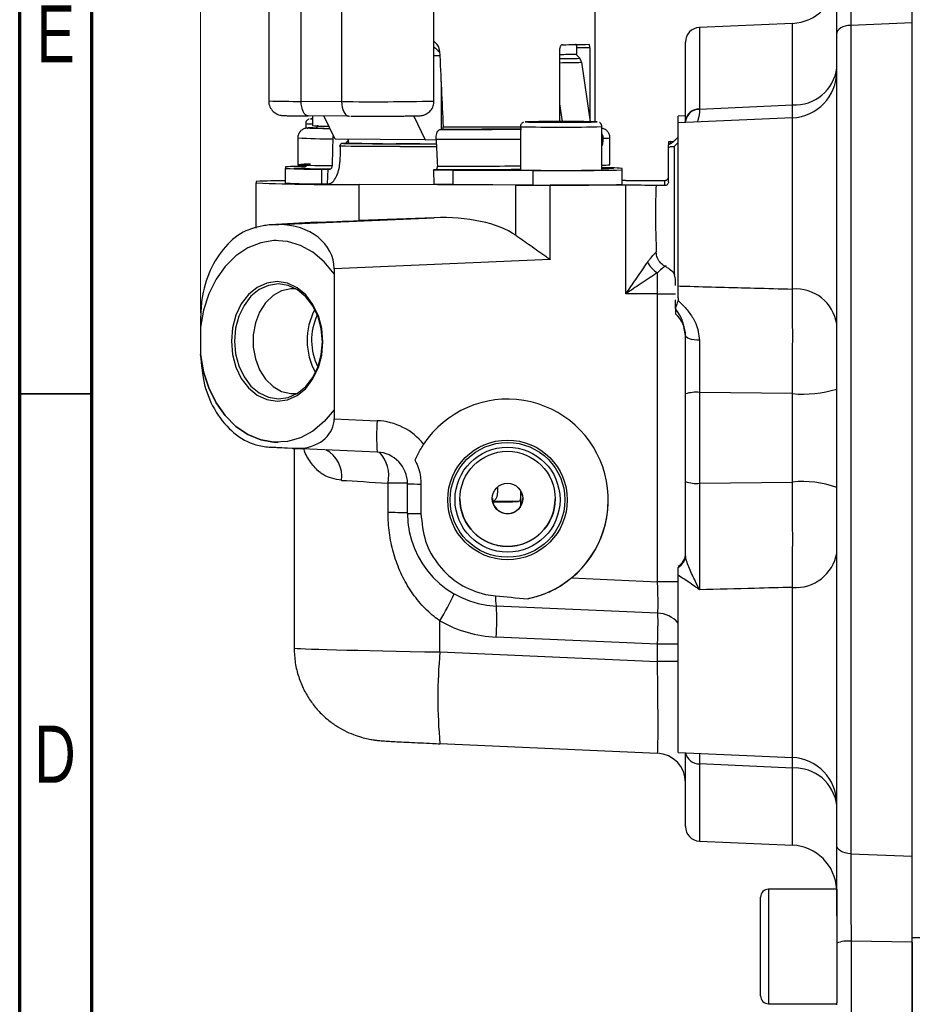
# Model space of a CAD drawing. Header units: inches. Extents: x 0.6 to 16.3, y 0.2 to 11.5.
# Tile 4 of 37: x 0.6 to 3, y 6.1 to 8.8. Entities that reach past the tile are written whole.
import ezdxf

# ---------------------------------------------------------------- set-up
doc = ezdxf.new("R2010")
doc.units = ezdxf.units.IN
doc.header["$MEASUREMENT"] = 0
doc.styles.add('SLDTEXTSTYLE0', font='TXT', dxfattribs={"width": 0.75})
doc.dimstyles.new('SLDDIMSTYLE0', dxfattribs={"dimtxt": 0.137795, "dimasz": 0.14, "dimexe": 0, "dimexo": 0.0625, "dimgap": 0.034449, "dimtad": 0, "dimdec": 1, "dimlfac": 1.5, "dimrnd": 1e-09, "dimzin": 12, "dimdsep": 46, "dimtxsty": 'SLDTEXTSTYLE0', "dimblk1": 'CLOSED', "dimblk2": 'CLOSED', "dimsah": 1, "dimcen": 0.09, "dimadec": 0, "dimazin": 3, "dimtfac": 1, "dimtdec": 1, "dimtofl": 0, "dimtmove": 0, "dimatfit": 3, "dimldrblk": 'CLOSED', "dimfxl": 0, "dimfrac": 2, "dimtolj": 1, "dimtzin": 12, "dimarcsym": 0})

# ---------------------------------------------------------------- blocks, each defined once
blk = doc.blocks.new('_Closed')
at = {"color": 0, "linetype": 'ByBlock', "lineweight": -2}
for p, q in [((-1, 0.166667), (0, 0)), ((-1, 0.166667), (-1, -0.166667)), ((0, 0), (-1, -0.166667)), ((0, 0), (-1, 0))]:
    blk.add_line(p, q, dxfattribs=at)
blk = doc.blocks.new('_D_9')
at = {"color": 7, "linetype": 'Continuous', "lineweight": 0}
for p, q in [((2.3108, 10.781), (2.2688, 10.781)), ((2.2688, 10.781), (2.2688, 10.5623)), ((2.6163, 10.781), (2.6582, 10.781)), ((2.6582, 10.781), (2.6582, 10.5623)), ((1.0852, 8.0365), (1.0852, 10.6219)), ((4.5405, 10.3604), (4.5405, 10.6219)), ((1.0852, 10.5825), (2.148, 10.5825)), ((4.5405, 10.5825), (2.7791, 10.5825)), ((2.2688, 10.5623), (2.3108, 10.5623)), ((2.6582, 10.5623), (2.6163, 10.5623))]:
    blk.add_line(p, q, dxfattribs=at)
at = {"color": 7, "linetype": 'Continuous', "lineweight": 18, "xscale": 0.14, "yscale": 0.14, "rotation": 180.0000000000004}
blk.add_blockref('_Closed', (1.0852, 10.5825), dxfattribs=at)
at = {"color": 7, "linetype": 'Continuous', "lineweight": 18, "xscale": 0.14, "yscale": 0.14}
blk.add_blockref('_Closed', (4.5405, 10.5825), dxfattribs=at)
at = {"color": 7, "linetype": 'Continuous', "lineweight": 18, "char_height": 0.1378, "attachment_point": 1, "style": 'SLDTEXTSTYLE0'}
for s, insert in [('132', (2.3108, 10.7399)), ('5.2', (2.3363, 10.5337))]:
    blk.add_mtext(s, dxfattribs=dict(at, insert=insert))

msp = doc.modelspace()

# ---------------------------------------------------------------- linework, layer by layer
at = {"color": 7, "linetype": 'Continuous', "lineweight": 70}
for p, q in [((0.5906, 0.1969), (0.5906, 11.4961)), ((0.7874, 0.3937), (0.7874, 11.2992))]:
    msp.add_line(p, q, dxfattribs=at)
at = {"color": 7, "linetype": 'Continuous', "lineweight": 25}
for p, q in [((2.1642, 8.5583), (2.1642, 9.4126)), ((1.2713, 9.2821), (1.2713, 8.6155)), ((1.4706, 9.2803), (1.4706, 8.6136)), ((1.7232, 8.6149), (1.7232, 9.2816)), ((2.703, 8.8271), (2.4491, 8.816)), ((3.0308, 8.8285), (2.8624, 8.8218)), ((3.0308, 6.5515), (3.0308, 8.8285)), ((2.8242, 6.5813), (2.8242, 8.7994)), ((2.8624, 8.8218), (2.8624, 6.5583)), ((1.7232, 8.7783), (1.7302, 8.7714)), ((2.4108, 8.5612), (2.4108, 8.7761)), ((2.0674, 8.5589), (2.0674, 8.7588)), ((2.0747, 8.7688), (2.0741, 8.7688)), ((2.1132, 8.7602), (2.1132, 8.7411)), ((2.1493, 8.7601), (2.1132, 8.7602)), ((2.1493, 8.7601), (2.1493, 8.5608)), ((1.7232, 8.7396), (1.7391, 8.7398)), ((2.1114, 8.7432), (2.1216, 8.7318)), ((2.1266, 8.7208), (2.1497, 8.5585)), ((2.8242, 8.6653), (2.8242, 8.6653)), ((1.3601, 8.6142), (1.4706, 8.6136)), ((2.0743, 8.5589), (2.0674, 8.6069)), ((2.4491, 8.5931), (2.703, 8.6047)), ((2.4491, 8.5931), (2.4491, 8.5917)), ((1.4898, 8.5739), (1.3793, 8.5745)), ((1.3908, 8.5744), (1.3908, 8.5477)), ((1.4531, 8.5104), (1.4222, 8.5743)), ((1.4898, 8.5739), (1.4923, 8.5739)), ((1.5525, 8.5738), (1.5738, 8.5738)), ((1.6668, 8.5754), (1.6988, 8.5092)), ((2.0102, 8.558), (2.0405, 8.5585)), ((2.0405, 8.5576), (2.0102, 8.558)), ((2.0405, 8.5585), (2.1012, 8.5585)), ((2.0405, 8.5576), (2.0405, 8.5585)), ((2.1012, 8.5576), (2.0405, 8.5576)), ((2.1012, 8.5585), (2.1315, 8.558)), ((2.1012, 8.5576), (2.1012, 8.5585)), ((2.1315, 8.558), (2.1012, 8.5576)), ((2.4108, 8.5749), (2.3908, 8.574)), ((2.3908, 8.5556), (2.3908, 8.574)), ((2.703, 8.5693), (2.3908, 8.5556)), ((2.3908, 8.1096), (2.3908, 8.5556)), ((2.4108, 8.5708), (2.4092, 8.5564)), ((2.4108, 8.5596), (2.4108, 8.5612)), ((1.3726, 8.5533), (1.3726, 8.5406)), ((1.3937, 8.542), (1.3997, 8.542)), ((1.4037, 8.5485), (1.4029, 8.5431)), ((1.7417, 8.5375), (1.7452, 8.5376)), ((1.9593, 8.5449), (1.9593, 8.4268)), ((2.1824, 8.4268), (2.1824, 8.5449)), ((1.3508, 8.5143), (1.3508, 8.441)), ((1.6988, 8.5092), (1.4531, 8.5104)), ((1.4882, 8.5099), (1.4882, 8.501)), ((1.6988, 8.5092), (1.7292, 8.5097)), ((2.1852, 8.5132), (2.1852, 8.5032)), ((2.2042, 8.441), (2.2042, 8.5143)), ((2.369, 8.5046), (2.3642, 8.5038)), ((2.369, 8.4983), (2.3786, 8.5052)), ((2.369, 8.5046), (2.3786, 8.5052)), ((2.3786, 8.5052), (2.3808, 8.5071)), ((1.4757, 8.4991), (1.4707, 8.4991)), ((1.4796, 8.4992), (1.4757, 8.4991)), ((2.3642, 8.4888), (2.3642, 8.4955)), ((2.3642, 8.394), (2.3642, 8.4888)), ((2.3786, 8.4903), (2.369, 8.4896)), ((2.3808, 8.4921), (2.3786, 8.4903)), ((2.3808, 8.1404), (2.3808, 8.4921)), ((1.3175, 8.4352), (1.3175, 8.431)), ((1.3175, 8.391), (1.3175, 8.431)), ((1.3726, 8.4422), (1.3726, 8.4352)), ((1.4168, 8.4285), (1.4331, 8.4285)), ((1.4168, 8.3885), (1.4168, 8.4285)), ((1.4331, 8.4285), (1.4312, 8.3885)), ((1.4331, 8.4285), (1.439, 8.4286)), ((1.7278, 8.4272), (1.722, 8.4271)), ((1.722, 8.4271), (1.7749, 8.4265)), ((1.722, 8.4271), (1.7231, 8.3871)), ((1.7749, 8.4265), (1.9943, 8.4255)), ((1.7749, 8.4265), (1.7749, 8.3865)), ((1.9943, 8.3855), (1.9943, 8.4255)), ((2.2375, 8.4268), (2.2375, 8.431)), ((2.2375, 8.3868), (2.2375, 8.4268)), ((1.2375, 8.3952), (1.2375, 8.391)), ((2.248, 8.3975), (2.2375, 8.3975)), ((2.3236, 8.398), (2.3542, 8.398)), ((2.3542, 8.3841), (2.3542, 8.398)), ((1.2375, 8.2675), (1.2375, 8.391)), ((1.4168, 8.3885), (1.4312, 8.3885)), ((1.4326, 8.3885), (1.4312, 8.3885)), ((1.9467, 8.3851), (1.5186, 8.387)), ((1.5186, 8.2882), (1.5186, 8.387)), ((1.7749, 8.3865), (1.7231, 8.3871)), ((1.9943, 8.3855), (1.7749, 8.3865)), ((1.9467, 8.2482), (1.9467, 8.3851)), ((2.248, 8.3848), (2.041, 8.3848)), ((2.041, 8.1823), (2.041, 8.3848)), ((2.248, 8.0884), (2.248, 8.3848)), ((2.3542, 8.3841), (2.3304, 8.3841)), ((1.2989, 8.2778), (1.7239, 8.2962)), ((1.7239, 8.2962), (1.5186, 8.2882)), ((1.2763, 8.277), (1.2596, 8.2752)), ((1.2983, 8.2776), (1.2726, 8.2767)), ((1.402, 8.2838), (1.2756, 8.2769)), ((1.2756, 8.2769), (1.2989, 8.2778)), ((1.2915, 8.2338), (1.2915, 8.2338)), ((2.041, 8.1823), (1.4502, 8.1567)), ((2.3309, 8.2015), (2.3308, 8.2027)), ((1.4502, 8.1567), (1.4502, 8.143)), ((1.4503, 8.143), (1.4502, 8.143)), ((1.4503, 8.143), (1.4503, 7.7712)), ((2.3835, 8.1281), (2.3808, 8.1404)), ((2.3835, 8.1109), (2.3835, 8.1281)), ((2.3908, 8.077), (2.3908, 8.1096)), ((2.3308, 8.0884), (2.248, 8.0884)), ((2.3343, 8.0884), (2.3308, 8.0884)), ((2.3343, 7.3015), (2.3343, 8.0884)), ((2.3835, 8.0479), (2.3835, 8.0716)), ((2.3908, 8.077), (2.3903, 8.0698)), ((2.3835, 8.0479), (2.3835, 8.0335)), ((1.0852, 8.0251), (1.0852, 7.9972)), ((1.0852, 7.9972), (1.0852, 7.9972)), ((1.0852, 7.9972), (1.0852, 7.9238)), ((2.4108, 7.9742), (2.4068, 7.9936)), ((1.0852, 7.9238), (1.0852, 7.9223)), ((1.0852, 7.9223), (1.0852, 7.9223)), ((2.4108, 7.5755), (2.4108, 7.8147)), ((2.703, 7.8155), (2.4491, 7.8188)), ((2.4491, 7.8188), (2.4491, 7.5707)), ((2.703, 7.5738), (2.703, 7.8155)), ((1.4502, 7.7712), (1.4502, 7.7468)), ((1.4502, 7.7712), (1.4503, 7.7712)), ((1.4502, 7.7468), (1.568, 7.7416)), ((1.2726, 7.6694), (1.3357, 7.6662)), ((1.3387, 7.666), (1.2756, 7.6692)), ((1.2973, 7.6826), (1.2973, 7.6826)), ((1.3357, 7.6662), (1.362, 7.6663)), ((1.3408, 7.6659), (1.3408, 7.1202)), ((1.568, 7.6558), (1.3627, 7.6649)), ((1.5975, 7.4902), (1.5975, 7.5711)), ((1.6508, 7.4883), (1.6508, 7.5692)), ((1.6875, 7.5686), (1.6875, 7.4876)), ((2.4491, 7.5707), (2.703, 7.5738)), ((1.9608, 7.5107), (1.9608, 7.5486)), ((1.9547, 7.5206), (1.8836, 7.5204)), ((2.3908, 6.8347), (2.3908, 7.3191)), ((2.0991, 7.3119), (2.3343, 7.3015)), ((2.3343, 7.2157), (1.8931, 7.2351)), ((1.7393, 7.1097), (1.7393, 7.1947)), ((2.3343, 7.1308), (1.8931, 7.1502)), ((2.3343, 7.0835), (2.3343, 7.1308)), ((1.7393, 7.1097), (2.3343, 7.0835)), ((2.3343, 6.8326), (1.7393, 6.8589)), ((2.3908, 6.8347), (2.703, 6.8211)), ((2.4108, 6.6327), (2.4108, 6.8339)), ((2.703, 6.7925), (2.4491, 6.8041)), ((2.8242, 6.7435), (2.8242, 6.7435)), ((2.4491, 6.5927), (2.703, 6.5816)), ((2.8624, 6.5583), (3.0308, 6.5515)), ((2.8242, 6.4611), (2.6375, 6.4611)), ((2.8242, 6.4611), (2.8242, 6.1512)), ((2.6162, 6.1698), (2.6162, 6.4398)), ((3.0308, 6.3168), (2.8635, 6.3191)), ((3.0308, 6.3168), (3.0308, 6.1023)), ((2.6375, 6.1484), (2.8242, 6.1484)), ((2.8242, 6.1453), (2.8242, 6.1512))]:
    msp.add_line(p, q, dxfattribs=at)
at = {"color": 8, "linetype": 'Continuous', "lineweight": 25}
for p, q in [((1.3601, 8.6142), (1.3601, 9.0496)), ((2.703, 8.6047), (2.703, 8.8271)), ((2.4491, 8.816), (2.4491, 8.5931)), ((1.7426, 8.6674), (1.7426, 8.5375)), ((2.703, 8.1012), (2.703, 8.5693)), ((2.1824, 8.5033), (2.1852, 8.5032)), ((2.703, 6.8211), (2.703, 7.2861)), ((2.703, 6.7925), (2.7034, 6.8207)), ((2.4491, 6.8041), (2.4491, 6.5927)), ((2.703, 6.5816), (2.703, 6.7925)), ((2.6375, 6.4611), (2.6375, 6.1484)), ((3.0308, 6.3293), (3.2065, 6.3292)), ((2.8635, 6.3191), (2.8635, 6.1053))]:
    msp.add_line(p, q, dxfattribs=at)
at = {"color": 7, "linetype": 'Continuous', "lineweight": 35}
msp.add_line((0.7874, 7.815), (0.5906, 7.815), dxfattribs=at)
at = {"color": 7, "linetype": 'Continuous', "lineweight": 25, "flags": 128}
for points in [[(2.8624, 8.8218), (2.8549, 8.8212), (2.8477, 8.8199), (2.8411, 8.8177), (2.8353, 8.8149), (2.8306, 8.8116), (2.8271, 8.8078), (2.8249, 8.8037), (2.8242, 8.7994)], [(1.3793, 8.5745), (1.3755, 8.5752), (1.3719, 8.5774), (1.3686, 8.581), (1.3657, 8.586), (1.3633, 8.592), (1.3615, 8.5989), (1.3605, 8.6064), (1.3601, 8.6142)], [(1.4706, 8.6136), (1.471, 8.6058), (1.4721, 8.5983), (1.4739, 8.5915), (1.4763, 8.5854), (1.4792, 8.5805), (1.4825, 8.5769), (1.4861, 8.5746), (1.4898, 8.5739)], [(1.3908, 8.5667), (1.3868, 8.5666), (1.3858, 8.5665)], [(1.4901, 8.5031), (1.4878, 8.503), (1.4828, 8.503)], [(1.2915, 8.2338), (1.2858, 8.2336), (1.2494, 8.2278), (1.2143, 8.2138), (1.1816, 8.192), (1.1524, 8.1632), (1.1275, 8.1282), (1.1076, 8.088), (1.0934, 8.0439), (1.0852, 7.9972)], [(1.4502, 8.143), (1.4232, 8.1756), (1.3923, 8.2017), (1.3583, 8.2204), (1.3225, 8.2311), (1.2858, 8.2336), (1.2494, 8.2278), (1.2143, 8.2138), (1.1816, 8.192), (1.1524, 8.1632), (1.1275, 8.1282), (1.1076, 8.088), (1.0934, 8.0439), (1.0852, 7.9972)], [(1.4196, 7.9573), (1.4164, 7.9937), (1.4072, 8.0283), (1.3923, 8.0594), (1.3724, 8.0854), (1.3487, 8.105), (1.3223, 8.1173), (1.2944, 8.1216), (1.2666, 8.1177), (1.2401, 8.1058), (1.2164, 8.0865), (1.1965, 8.0608), (1.1816, 8.0299), (1.1724, 7.9955), (1.1692, 7.9591), (1.1724, 7.9228), (1.1816, 7.8882), (1.1965, 7.8571), (1.2164, 7.8311), (1.2401, 7.8114), (1.2666, 7.7991), (1.2944, 7.7948), (1.3223, 7.7987), (1.3487, 7.8106), (1.3724, 7.8299), (1.3923, 7.8556), (1.4072, 7.8865), (1.4164, 7.921), (1.4196, 7.9573)], [(1.418, 7.9574), (1.4149, 7.9923), (1.4061, 8.0255), (1.3917, 8.0554), (1.3727, 8.0803), (1.3499, 8.0992), (1.3245, 8.111), (1.2978, 8.1151), (1.2711, 8.1114), (1.2457, 8.1), (1.2229, 8.0814), (1.2038, 8.0567), (1.1895, 8.0271), (1.1806, 7.994), (1.1776, 7.9591), (1.1806, 7.9242), (1.1895, 7.891), (1.2038, 7.8611), (1.2229, 7.8362), (1.2457, 7.8173), (1.2711, 7.8055), (1.2978, 7.8014), (1.3245, 7.8051), (1.3499, 7.8165), (1.3727, 7.8351), (1.3917, 7.8598), (1.4061, 7.8894), (1.4149, 7.9225), (1.418, 7.9574)], [(1.3457, 8.1018), (1.3319, 8.102), (1.3067, 8.0964), (1.2833, 8.0833), (1.2628, 8.0636), (1.2464, 8.0382), (1.235, 8.0085), (1.2291, 7.9761), (1.2291, 7.9428), (1.235, 7.9104), (1.2464, 7.8805), (1.2628, 7.8549), (1.2833, 7.8348), (1.3067, 7.8215), (1.3319, 7.8155), (1.3487, 7.8158)], [(2.4489, 7.9613), (2.4414, 7.9616), (2.4342, 7.9624), (2.4276, 7.9637), (2.4219, 7.9653), (2.4172, 7.9672), (2.4137, 7.9694), (2.4116, 7.9718), (2.4108, 7.9742)], [(1.0852, 7.9223), (1.0934, 7.8755), (1.1076, 7.8312), (1.1275, 7.7907), (1.1524, 7.7553), (1.1817, 7.726), (1.2143, 7.7038), (1.2494, 7.6893), (1.2858, 7.6829), (1.2973, 7.6826)], [(1.4502, 7.7712), (1.4232, 7.7389), (1.3923, 7.7133), (1.3583, 7.6951), (1.3225, 7.6849), (1.2858, 7.6829), (1.2494, 7.6893), (1.2143, 7.7038), (1.1817, 7.7261), (1.1524, 7.7553), (1.1275, 7.7907), (1.1076, 7.8312), (1.0934, 7.8755), (1.0852, 7.9223)], [(2.8624, 6.5583), (2.8549, 6.5589), (2.8477, 6.5603), (2.8411, 6.5625), (2.8353, 6.5654), (2.8306, 6.5688), (2.8271, 6.5727), (2.8249, 6.5769), (2.8242, 6.5813)]]:
    msp.add_lwpolyline(points, dxfattribs=at)
at = {"color": 8, "linetype": 'Continuous', "lineweight": 25, "flags": 128}
for points in [[(1.3858, 8.5665), (1.3868, 8.5663), (1.3908, 8.5662)], [(2.1644, 8.5578), (2.1683, 8.5579), (2.1692, 8.5581)]]:
    msp.add_lwpolyline(points, dxfattribs=at)
at = {"color": 7, "linetype": 'Continuous', "lineweight": 25}
for centre, radius in [((1.9242, 7.5251), 0.1634), ((1.9242, 7.5252), 0.1569), ((1.9242, 7.5257), 0.1435), ((1.9242, 7.5278), 0.1302), ((1.9242, 7.5288), 0.0417)]:
    msp.add_circle(centre, radius, dxfattribs=at)
for centre, radius, start, end in [((2.6975, 8.9537), 0.1267, 272.5, 357.2683), ((2.4508, 8.7761), 0.04, 92.5, 180), ((2.0351, 13.482), 4.7133, 270.4745, 271.3535), ((2.0348, 11.5876), 2.8454, 270.6579, 271.5429), ((2.71, 8.7194), 0.115, 266.5338, 353.3694), ((2.6975, 8.6958), 0.1267, 272.5, 0), ((2.4469, 8.5569), 0.0363, 86.463, 173.2706), ((2.4469, 8.5555), 0.0363, 86.5929, 173.4419), ((2.071, 4.0655), 4.4936, 88.7469, 91.2561), ((2.0594, 14.5213), 5.9642, 269.25437, 270.11034), ((2.0894, 13.0091), 4.4519, 269.7607, 270.9652), ((1.7358, 35.0465), 26.5555, 269.41328, 269.98751), ((1.7409, 35.2033), 26.7123, 269.40664, 269.97658), ((1.7375, 34.2427), 25.7449, 269.41735, 269.98269), ((1.6001, 10.9935), 2.495, 267.4283, 270.885), ((1.7701, 36.9546), 28.4562, 269.73527, 269.91852), ((1.3666, 7.3371), 1.0992, 89.6863, 92.5601), ((1.4036, 9.8835), 1.455, 266.6064, 270.52), ((1.3782, 8.2095), 0.2332, 88.096, 96.731), ((2.0708, 12.9942), 4.5688, 268.601, 271.399), ((2.077, 15.7396), 7.3145, 269.35149, 271.25704), ((2.186, 7.7378), 0.6951, 85.7467, 90.2937), ((1.307, 6.8305), 1.5663, 89.6163, 92.5436), ((2.2564, 13.3063), 4.9088, 269.9016, 270.7846), ((1.4683, 14.6807), 6.2939, 267.89892, 270.45793), ((1.4036, 9.8435), 1.455, 266.6064, 270.52), ((2.0476, 31.4807), 23.0959, 269.74977, 269.98363), ((2.0741, 16.248), 7.8629, 269.41794, 271.19058), ((2.2649, 5.4329), 2.9519, 88.7298, 90.3295), ((1.2776, 8.2411), 0.0359, 93.0986, 97.945), ((2.3638, 8.2017), 0.0631, 205.8766, 242.1325), ((2.7123, 7.9885), 0.1131, 8.4661, 94.7105), ((1.5565, 7.9609), 0.1802, 152.0585, 209.1332), ((1.5512, 7.9609), 0.1627, 154.6744, 206.5173), ((2.3308, 7.9732), 0.08, 0, 48.8774), ((2.4399, 7.7242), 0.0951, 84.462, 107.8124), ((2.7321, 8.1264), 0.3123, 264.6573, 287.1438), ((2.0537, 7.6987), 0.4876, 174.9509, 185.0491), ((1.2768, 7.7049), 0.0358, 263.2359, 268.0953), ((1.3399, 7.7017), 0.0358, 263.2359, 268.0953), ((1.3637, 7.6662), 0.00164, 174.9776, 232.9022), ((1.6076, 6.3063), 1.2649, 88.0414, 90.4596), ((1.6816, 8.3054), 0.7369, 267.6082, 270.4625), ((2.44, 7.6526), 0.0825, 249.32, 276.3574), ((2.732, 7.3061), 0.2692, 69.9748, 96.173), ((1.9242, 7.5283), 0.1302, 180.0017, 359.9983), ((1.9244, 7.5293), 0.0415, 180.1161, 0.6719), ((1.8729, 11.2197), 3.7, 270.1951, 271.2661), ((1.9242, 7.5251), 0.2756, 281.469, 359.9993), ((1.6076, 6.2254), 1.2649, 88.0414, 90.4596), ((1.6816, 8.2245), 0.7369, 267.6082, 270.4625), ((2.3708, 7.3788), 0.04, 300, 0), ((2.3715, 7.3751), 0.0394, 299.4839, 359.854), ((2.7129, 7.3983), 0.1126, 264.962, 351.0129), ((1.9877, 7.2543), 0.0965, 174.9625, 191.4724), ((2.3308, 7.1358), 0.08, 41.4109, 87.5004), ((3.1591, 6.9843), 1.4253, 174.9509, 185.0491), ((2.3308, 6.7527), 0.08, 0, 87.5547), ((2.6975, 6.6946), 0.1267, 0, 87.5), ((2.7094, 6.6772), 0.1155, 6.2132, 93.1625), ((2.4508, 6.6327), 0.04, 180, 267.5), ((2.6975, 6.4551), 0.1267, 2.7317, 87.5), ((2.6375, 6.4398), 0.0213, 90, 180), ((2.854, 6.2459), 0.0739, 82.6068, 113.7926), ((2.6375, 6.1698), 0.0213, 180, 270)]:
    msp.add_arc(centre, radius, start, end, dxfattribs=at)
at = {"color": 8, "linetype": 'Continuous', "lineweight": 25}
for centre, radius, start, end in [((2.0358, 12.0121), 3.2814, 270.5531, 271.4988), ((2.0292, 12.6247), 3.9051, 270.5605, 271.4292), ((1.346, 10.6755), 2.0614, 267.9231, 270.3908), ((1.5594, 15.8564), 7.2433, 269.29743, 271.2954), ((1.982, 8.6759), 0.1182, 265.3714, 269.8818), ((1.3902, 8.8425), 0.2897, 266.5205, 270.1251), ((1.4329, 9.1035), 0.5574, 265.6741, 270.3054), ((1.7801, 48.7552), 40.2109, 269.95485, 270.25651), ((2.0417, 11.5997), 3.0559, 268.4541, 270.5457), ((2.0999, 11.6024), 3.0585, 269.4549, 271.5448), ((1.4322, 9.8742), 1.3623, 266.5783, 270.6107), ((1.779, 53.8762), 45.3656, 269.93698, 270.2277), ((2.1903, 8.5893), 0.0762, 266.1578, 280.47), ((1.435, 9.9421), 1.5034, 266.7908, 270.3616), ((1.7784, 54.2626), 45.8253, 269.94268, 270.22618), ((2.1836, 8.62), 0.1802, 269.6149, 276.5573), ((1.3898, 7.5899), 0.0813, 351.9598, 62.4596), ((1.5042, 7.5906), 0.0953, 348.2093, 42.7575), ((2.3377, 1.3221), 5.9794, 89.49028, 90.03178), ((1.0803, 7.5927), 0.7699, 328.8725, 335.0777), ((1.2756, 7.1966), 0.6193, 355.7078, 3.5667), ((2.3377, 1.1513), 5.9794, 89.49028, 90.03178), ((2.3377, 1.1041), 5.9794, 89.49028, 90.03178), ((2.4472, 6.841), 0.037, 191.1681, 272.8709)]:
    msp.add_arc(centre, radius, start, end, dxfattribs=at)
at = {"color": 7, "linetype": 'Continuous', "lineweight": 25}
for centre, major_axis, ratio, start_param, end_param in [((1.7775, 8.883), (-0.3354, 0.337), 0.259683, 1.668707, 1.713889), ((1.7775, 12.2009), (-0.3393, 8.8574), 0.020931, 1.970031, 1.995549), ((1.7775, 12.2009), (0.3746, 9.7701), 0.020913, 1.958766, 1.966883), ((1.7775, 12.2009), (-0.3744, 9.7737), 0.020931, 1.957163, 1.965279), ((1.7775, 12.2009), (0.3394, 8.8542), 0.020913, 2.003773, 2.009168), ((1.7575, 8.3026), (0.52, 0.0227), 0.00871, 3.959109, 4.23456), ((1.7234, 8.1694), (0.2676, 0.0138), 0.472715, 0.559658, 1.544506), ((1.2909, 8.1507), (0.1589, 0.0163), 0.792337, 6.202257, 7.726084), ((1.9242, 7.5249), (0.2043, -0.185), 0.999617, 6.13539, 9.57245), ((1.3412, 7.7525), (0.1084, -0.0153), 0.789558, 5.015845, 6.394153), ((1.5604, 7.5685), (0.1285, -0.1163), 0.999617, 1.418529, 2.262663), ((1.3644, 7.6651), (0.04, -0.0017), 0.00871, 4.014638, 4.669136), ((1.5642, 7.5692), (0.0628, -0.0598), 0.999237, 0.760244, 2.287407), ((1.7575, 7.566), (0.4167, -0.022), 0.008702, 3.952369, 4.318609), ((1.9042, 7.4882), (0.1921, -0.1652), 0.999746, 3.851552, 5.378715), ((2.3308, 7.3026), (-0.0035, 0.0869), 0.039589, 3.129508, 4.698402), ((3.3594, 7.2573), (1.9869, -0.0867), 0.043576, 3.88308, 3.946212), ((1.908, 7.4899), (0.2521, -0.2282), 0.999617, 4.928964, 5.404255), ((2.3308, 7.0864), (-0.0035, 0.2537), 0.013595, 3.132078, 4.700972)]:
    msp.add_ellipse(centre, major_axis=major_axis, ratio=ratio, start_param=start_param, end_param=end_param, dxfattribs=at)
at = {"color": 8, "linetype": 'Continuous', "lineweight": 25}
for centre, major_axis, ratio, start_param, end_param in [((2.3308, 7.13), (0.0035, 0.0866), 0.039873, 4.722883, 6.136606), ((1.7575, 7.113), (0.4167, -0.0071), 0.008724, 3.141742, 4.668905)]:
    msp.add_ellipse(centre, major_axis=major_axis, ratio=ratio, start_param=start_param, end_param=end_param, dxfattribs=at)
at = {"color": 7, "linetype": 'Continuous', "lineweight": 25}
for points, knots in [([(2.8242, 8.7994), (2.8242, 8.8036), (2.8242, 8.825), (2.8242, 8.8672), (2.8242, 8.9295), (2.8242, 8.9977), (2.8242, 9.0445), (2.8242, 9.0683)], [0, 0, 0, 0, 0.053134, 0.273559, 0.500395, 0.745734, 1, 1, 1, 1]), ([(2.8635, 9.0619), (2.8634, 9.0414), (2.8631, 8.9997), (2.8629, 8.9392), (2.8626, 8.8829), (2.8625, 8.8452), (2.8624, 8.8256), (2.8624, 8.8218)], [0, 0, 0, 0, 0.245355, 0.4996317, 0.7200477, 0.9468716, 1, 1, 1, 1]), ([(3.0308, 8.8285), (3.0308, 8.8468), (3.0308, 8.8841), (3.0308, 8.9446), (3.0308, 9.0055), (3.0308, 9.0444), (3.0308, 9.0642)], [0, 0, 0, 0, 0.258273, 0.526677, 0.759678, 1, 1, 1, 1]), ([(3.0308, 6.5628), (3.0308, 6.5689), (3.0308, 6.5812), (3.0308, 6.5999), (3.0308, 6.6186), (3.0308, 6.6375), (3.0308, 6.6565), (3.0308, 6.6757), (3.0308, 6.695), (3.0308, 6.7144), (3.0308, 6.7339), (3.0308, 6.7536), (3.0308, 6.7733), (3.0308, 6.7933), (3.0308, 6.8515), (3.0308, 6.9501), (3.0308, 7.0931), (3.0308, 7.2409), (3.0308, 7.3932), (3.0308, 7.548), (3.0308, 7.7044), (3.0308, 7.8608), (3.0308, 8.0156), (3.0308, 8.1679), (3.0308, 8.3156), (3.0308, 8.4587), (3.0308, 8.5631), (3.0308, 8.6326), (3.0308, 8.6693), (3.0308, 8.7055), (3.0308, 8.7413), (3.0308, 8.7767), (3.0308, 8.8116), (3.0308, 8.8345), (3.0308, 8.846)], [0, 0, 0, 0, 0.0092403, 0.0184741, 0.0277026, 0.036927, 0.0461485, 0.0553681, 0.0645871, 0.0738065, 0.0830277, 0.0922517, 0.1014796, 0.1107128, 0.1199522, 0.1820328, 0.244119, 0.3076982, 0.3712832, 0.435639, 0.5000008, 0.5643566, 0.6287183, 0.6922975, 0.7558825, 0.8179631, 0.8800493, 0.8972016, 0.9143361, 0.93146, 0.948581, 0.9657063, 0.9828435, 1, 1, 1, 1]), ([(1.7386, 8.7513), (1.7381, 8.7549), (1.7371, 8.7623), (1.7325, 8.7683), (1.7302, 8.7714)], [0, 0, 0, 0, 0.482115, 1, 1, 1, 1]), ([(2.0741, 8.7688), (2.0733, 8.7687), (2.0718, 8.7685), (2.0698, 8.7667), (2.0683, 8.764), (2.0675, 8.7612), (2.0675, 8.7594), (2.0674, 8.7588)], [0, 0, 0, 0, 0.220415, 0.440874, 0.65977, 0.874155, 1, 1, 1, 1]), ([(2.1105, 8.7702), (2.1109, 8.7701), (2.1115, 8.7698), (2.1123, 8.7681), (2.1129, 8.7655), (2.1132, 8.7627), (2.1132, 8.7609), (2.1132, 8.7602)], [0, 0, 0, 0, 0.221882, 0.44382, 0.663766, 0.878019, 1, 1, 1, 1]), ([(2.1493, 8.7601), (2.1493, 8.7612), (2.1492, 8.7634), (2.1488, 8.7663), (2.1481, 8.7686), (2.1472, 8.7698), (2.1466, 8.7699), (2.1464, 8.77)], [0, 0, 0, 0, 0.208585, 0.417083, 0.628009, 0.843762, 1, 1, 1, 1]), ([(2.1266, 8.7208), (2.1261, 8.7229), (2.1252, 8.7271), (2.1227, 8.7303), (2.1216, 8.7318)], [0, 0, 0, 0, 0.527721, 1, 1, 1, 1]), ([(1.2716, 8.6154), (1.2715, 8.6149), (1.2706, 8.6094), (1.2743, 8.5987), (1.2824, 8.5865), (1.2927, 8.5795), (1.3005, 8.5768), (1.3052, 8.5759), (1.3102, 8.5753), (1.3125, 8.5753), (1.3196, 8.575), (1.3305, 8.5749), (1.3468, 8.5747), (1.3636, 8.5745), (1.3751, 8.5745), (1.3793, 8.5745)], [0, 0, 0, 0, 0.008663, 0.0872, 0.165797, 0.23674, 0.275969, 0.296039, 0.322941, 0.421893, 0.523587, 0.653726, 0.794799, 0.926367, 1, 1, 1, 1]), ([(1.5738, 8.5738), (1.5768, 8.5738), (1.5839, 8.5738), (1.597, 8.5739), (1.6127, 8.5739), (1.6295, 8.574), (1.6445, 8.5741), (1.6573, 8.5742), (1.6675, 8.5744), (1.675, 8.5745), (1.6801, 8.5746), (1.6838, 8.5748), (1.686, 8.5749), (1.6903, 8.5755), (1.6937, 8.5763), (1.6983, 8.5777), (1.7056, 8.5813), (1.7146, 8.589), (1.7219, 8.6009), (1.7226, 8.6103), (1.7229, 8.6147)], [0, 0, 0, 0, 0.039095, 0.090266, 0.17313, 0.255133, 0.338811, 0.420783, 0.499244, 0.572354, 0.638336, 0.695693, 0.746443, 0.764719, 0.778251, 0.796352, 0.828233, 0.88179, 0.944454, 1, 1, 1, 1]), ([(1.3817, 8.5658), (1.3814, 8.5657), (1.3803, 8.5654), (1.3779, 8.564), (1.3751, 8.5614), (1.373, 8.5577), (1.3728, 8.5548), (1.3727, 8.5534)], [0, 0, 0, 0, 0.059084, 0.258625, 0.484467, 0.750985, 1, 1, 1, 1]), ([(1.4956, 8.5739), (1.4956, 8.5739), (1.5004, 8.5739), (1.5114, 8.5739), (1.5302, 8.5738), (1.5444, 8.5738), (1.5525, 8.5738)], [0, 0, 0, 0, 0.004202, 0.280861, 0.585742, 1, 1, 1, 1]), ([(1.9683, 8.5574), (1.9681, 8.5573), (1.967, 8.557), (1.9645, 8.5556), (1.9618, 8.553), (1.9597, 8.5493), (1.9595, 8.5464), (1.9594, 8.545)], [0, 0, 0, 0, 0.059084, 0.258625, 0.484467, 0.750985, 1, 1, 1, 1]), ([(2.1823, 8.5452), (2.1822, 8.5467), (2.1819, 8.5496), (2.1798, 8.553), (2.1776, 8.5553), (2.176, 8.5562), (2.1753, 8.5565)], [0, 0, 0, 0, 0.328474, 0.602881, 0.832291, 1, 1, 1, 1]), ([(1.393, 8.542), (1.3922, 8.542), (1.3883, 8.5419), (1.3836, 8.5417), (1.3789, 8.5414), (1.3757, 8.5411), (1.3729, 8.5409), (1.3676, 8.5393), (1.3634, 8.5372), (1.3588, 8.5338), (1.354, 8.5278), (1.3509, 8.5207), (1.3512, 8.5159), (1.3513, 8.5143)], [0, 0, 0, 0, 0.056882, 0.266927, 0.453129, 0.613162, 0.725299, 0.769172, 0.800761, 0.840424, 0.897006, 0.966084, 1, 1, 1, 1]), ([(1.4392, 8.5392), (1.4299, 8.5393), (1.4052, 8.5396), (1.3948, 8.54), (1.3883, 8.5403)], [0, 0, 0, 0, 0.376679, 1, 1, 1, 1]), ([(1.3997, 8.542), (1.4004, 8.542), (1.4018, 8.5422), (1.4036, 8.5434), (1.4049, 8.5451), (1.4056, 8.547), (1.4057, 8.5482), (1.4057, 8.5486)], [0, 0, 0, 0, 0.2214, 0.442882, 0.661867, 0.875698, 1, 1, 1, 1]), ([(1.7291, 8.5106), (1.7291, 8.5135), (1.7291, 8.5191), (1.7308, 8.5267), (1.7337, 8.5327), (1.7374, 8.5367), (1.7403, 8.5373), (1.7417, 8.5375)], [0, 0, 0, 0, 0.193326, 0.386531, 0.583484, 0.792871, 1, 1, 1, 1]), ([(1.7417, 8.5375), (1.7727, 8.5375), (1.8356, 8.5375), (1.9115, 8.5377), (1.9505, 8.5379), (1.962, 8.5379)], [0, 0, 0, 0, 0.406692, 0.824999, 1, 1, 1, 1]), ([(1.7452, 8.5376), (1.7456, 8.5377), (1.7465, 8.5379), (1.7475, 8.5392), (1.7482, 8.5411), (1.7485, 8.5429), (1.7484, 8.544), (1.7484, 8.5443)], [0, 0, 0, 0, 0.239781, 0.48004, 0.705965, 0.910739, 1, 1, 1, 1]), ([(2.2037, 8.5144), (2.2038, 8.5162), (2.204, 8.5214), (2.2003, 8.5291), (2.1947, 8.5352), (2.1893, 8.5384), (2.1847, 8.5402), (2.1833, 8.5404), (2.1824, 8.5406)], [0, 0, 0, 0, 0.123449, 0.357383, 0.563447, 0.696849, 0.819113, 1, 1, 1, 1]), ([(1.448, 8.5211), (1.4476, 8.5195), (1.4469, 8.5165), (1.4467, 8.5134), (1.4467, 8.512)], [0, 0, 0, 0, 0.554965, 1, 1, 1, 1]), ([(1.4884, 8.5106), (1.488, 8.5092), (1.4873, 8.5062), (1.4852, 8.5026), (1.4826, 8.4998), (1.4806, 8.4994), (1.4796, 8.4992)], [0, 0, 0, 0, 0.210108, 0.446997, 0.707707, 1, 1, 1, 1]), ([(2.1821, 8.4932), (2.1825, 8.4933), (2.1832, 8.4935), (2.1841, 8.4953), (2.1848, 8.498), (2.1852, 8.5008), (2.1852, 8.5026), (2.1852, 8.5032)], [0, 0, 0, 0, 0.219358, 0.438752, 0.656885, 0.87135, 1, 1, 1, 1]), ([(2.1824, 8.5254), (2.1833, 8.5231), (2.185, 8.5193), (2.1852, 8.515), (2.1852, 8.5132)], [0, 0, 0, 0, 0.578086, 1, 1, 1, 1]), ([(2.3642, 8.5038), (2.3642, 8.5032), (2.3642, 8.5001), (2.3642, 8.4976), (2.3642, 8.4955)], [0, 0, 0, 0, 0.182085, 1, 1, 1, 1]), ([(2.369, 8.5046), (2.369, 8.5039), (2.369, 8.5016), (2.369, 8.4997), (2.369, 8.4983)], [0, 0, 0, 0, 0.3035783, 1, 1, 1, 1]), ([(2.3908, 8.5175), (2.3906, 8.5173), (2.3901, 8.5166), (2.387, 8.5128), (2.3827, 8.5089), (2.3808, 8.5071)], [0, 0, 0, 0, 0.235891, 0.664421, 1, 1, 1, 1]), ([(2.3808, 8.4921), (2.3823, 8.4934), (2.3862, 8.497), (2.3897, 8.5009), (2.3905, 8.5017), (2.3908, 8.5021)], [0, 0, 0, 0, 0.253985, 0.683754, 1, 1, 1, 1]), ([(1.467, 8.4923), (1.4671, 8.493), (1.4672, 8.4944), (1.4677, 8.4963), (1.4685, 8.4978), (1.4696, 8.4988), (1.4703, 8.499), (1.4707, 8.4991)], [0, 0, 0, 0, 0.188884, 0.377609, 0.571112, 0.78002, 1, 1, 1, 1]), ([(2.369, 8.4983), (2.368, 8.4977), (2.3665, 8.4968), (2.3647, 8.4958), (2.3642, 8.4955)], [0, 0, 0, 0, 0.695062, 1, 1, 1, 1]), ([(2.3642, 8.4888), (2.3643, 8.4889), (2.3659, 8.4893), (2.3675, 8.4895), (2.369, 8.4896)], [0, 0, 0, 0, 0.087152, 1, 1, 1, 1]), ([(1.4326, 8.3885), (1.4364, 8.3893), (1.4439, 8.391), (1.4541, 8.4028), (1.4616, 8.4197), (1.4651, 8.4363), (1.4656, 8.446), (1.4658, 8.449)], [0, 0, 0, 0, 0.236821, 0.473943, 0.701112, 0.908165, 1, 1, 1, 1]), ([(1.4445, 8.4387), (1.4444, 8.4376), (1.4443, 8.4355), (1.4434, 8.4327), (1.4422, 8.4304), (1.4406, 8.4289), (1.4395, 8.4287), (1.439, 8.4286)], [0, 0, 0, 0, 0.193325, 0.386513, 0.58389, 0.79446, 1, 1, 1, 1]), ([(1.7278, 8.4272), (1.7284, 8.4274), (1.7297, 8.4276), (1.7312, 8.4296), (1.7322, 8.4324), (1.7326, 8.4351), (1.7326, 8.4368), (1.7326, 8.4373)], [0, 0, 0, 0, 0.235628, 0.471652, 0.695914, 0.902283, 1, 1, 1, 1]), ([(2.3542, 8.398), (2.3553, 8.3981), (2.3574, 8.3983), (2.3603, 8.3999), (2.3626, 8.4023), (2.364, 8.4051), (2.3641, 8.4071), (2.3642, 8.408)], [0, 0, 0, 0, 0.202146, 0.404171, 0.609672, 0.823738, 1, 1, 1, 1]), ([(2.3304, 8.3841), (2.3296, 8.3641), (2.3282, 8.3297), (2.3283, 8.2788), (2.3302, 8.2379), (2.3306, 8.2131), (2.3308, 8.2027)], [0, 0, 0, 0, 0.3317407, 0.5724333, 0.820255, 1, 1, 1, 1]), ([(2.3642, 8.394), (2.3641, 8.3929), (2.3638, 8.3906), (2.362, 8.3875), (2.3592, 8.3852), (2.3565, 8.3842), (2.3548, 8.3841), (2.3542, 8.3841)], [0, 0, 0, 0, 0.229504, 0.45928, 0.681342, 0.892477, 1, 1, 1, 1]), ([(1.2726, 8.2767), (1.2509, 8.2731), (1.2075, 8.2659), (1.1506, 8.2202), (1.1084, 8.1544), (1.0878, 8.0851), (1.0859, 8.0409), (1.0852, 8.0251)], [0, 0, 0, 0, 0.219274, 0.438552, 0.657868, 0.877238, 1, 1, 1, 1]), ([(1.2989, 8.2778), (1.2989, 8.2778), (1.2987, 8.2778), (1.2985, 8.2777), (1.2983, 8.2776)], [0, 0, 0, 0, 0.0867964, 1, 1, 1, 1]), ([(1.9467, 8.2482), (1.9599, 8.2392), (1.9866, 8.2208), (2.0185, 8.1982), (2.0367, 8.1852), (2.0408, 8.1824), (2.041, 8.1823)], [0, 0, 0, 0, 0.430662, 0.873301, 0.995871, 1, 1, 1, 1]), ([(2.3071, 8.1742), (2.3089, 8.1768), (2.315, 8.1854), (2.3243, 8.1962), (2.3301, 8.2022), (2.3307, 8.2026), (2.3308, 8.2027)], [0, 0, 0, 0, 0.159208, 0.513833, 0.84424, 1, 1, 1, 1]), ([(2.3575, 8.1617), (2.3531, 8.1643), (2.3444, 8.1696), (2.3351, 8.1824), (2.3313, 8.1936), (2.3309, 8.2005), (2.3309, 8.2015)], [0, 0, 0, 0, 0.294475, 0.58657, 0.940004, 1, 1, 1, 1]), ([(2.248, 8.0884), (2.248, 8.0885), (2.257, 8.1016), (2.276, 8.1293), (2.2958, 8.158), (2.3058, 8.1724), (2.3071, 8.1742)], [0, 0, 0, 0, 0.003354, 0.437146, 0.931396, 1, 1, 1, 1]), ([(2.3575, 8.165), (2.3574, 8.1649), (2.3569, 8.1648), (2.3514, 8.1609), (2.3424, 8.1537), (2.3362, 8.1477), (2.3343, 8.146)], [0, 0, 0, 0, 0.170561, 0.510637, 0.854237, 1, 1, 1, 1]), ([(2.3575, 8.1617), (2.3606, 8.1601), (2.3688, 8.1559), (2.3767, 8.1481), (2.38, 8.142), (2.3808, 8.1404)], [0, 0, 0, 0, 0.304388, 0.816501, 1, 1, 1, 1]), ([(2.3343, 8.146), (2.3325, 8.1448), (2.3179, 8.1352), (2.2889, 8.1161), (2.2611, 8.0974), (2.2481, 8.0885), (2.248, 8.0884)], [0, 0, 0, 0, 0.068329, 0.562058, 0.996622, 1, 1, 1, 1]), ([(2.3343, 8.0884), (2.3343, 8.0884), (2.3343, 8.0975), (2.3343, 8.1159), (2.3343, 8.135), (2.3343, 8.1438), (2.3343, 8.146)], [0, 0, 0, 0, 0.000025, 0.42951, 0.858976, 1, 1, 1, 1]), ([(2.3908, 8.1096), (2.3975, 8.1094), (2.4671, 8.1075), (2.5712, 8.1047), (2.6686, 8.1021), (2.703, 8.1012)], [0, 0, 0, 0, 0.064063, 0.6691, 1, 1, 1, 1]), ([(2.703, 7.8155), (2.7033, 7.8473), (2.7036, 7.8978), (2.7038, 7.9647), (2.7037, 8.0154), (2.7035, 8.0623), (2.7032, 8.0881), (2.703, 8.1012)], [0, 0, 0, 0, 0.297372, 0.470528, 0.648701, 0.821843, 1, 1, 1, 1]), ([(2.3903, 8.0698), (2.3889, 8.0653), (2.3862, 8.0562), (2.3835, 8.0508), (2.3835, 8.0483), (2.3835, 8.0479)], [0, 0, 0, 0, 0.464024, 0.926637, 1, 1, 1, 1]), ([(2.3903, 8.0698), (2.3932, 8.0672), (2.4038, 8.0574), (2.4208, 8.0387), (2.4331, 8.0193), (2.4447, 7.9943), (2.4469, 7.9771), (2.4489, 7.9613)], [0, 0, 0, 0, 0.0941, 0.350179, 0.605527, 0.638067, 1, 1, 1, 1]), ([(2.4108, 7.8147), (2.4108, 7.8267), (2.4108, 7.8592), (2.4108, 7.9135), (2.4108, 7.9538), (2.4108, 7.9742)], [0, 0, 0, 0, 0.2226922, 0.6057904, 1, 1, 1, 1]), ([(2.4489, 7.9613), (2.4489, 7.9435), (2.4489, 7.9075), (2.449, 7.8591), (2.4491, 7.8295), (2.4491, 7.8188)], [0, 0, 0, 0, 0.383091, 0.777301, 1, 1, 1, 1]), ([(1.0852, 7.9223), (1.0874, 7.8943), (1.0919, 7.8379), (1.1251, 7.7622), (1.1743, 7.7046), (1.2268, 7.6751), (1.2605, 7.6709), (1.2726, 7.6694)], [0, 0, 0, 0, 0.216545, 0.436796, 0.657013, 0.877176, 1, 1, 1, 1]), ([(1.6948, 7.6778), (1.6887, 7.6679), (1.6794, 7.6529), (1.673, 7.6385), (1.6708, 7.6336)], [0, 0, 0, 0, 0.659336, 1, 1, 1, 1]), ([(1.6708, 7.6336), (1.6712, 7.633), (1.6788, 7.6189), (1.6863, 7.597), (1.6873, 7.5751), (1.6875, 7.5686)], [0, 0, 0, 0, 0.029627, 0.710265, 1, 1, 1, 1]), ([(1.8834, 7.5225), (1.8842, 7.5226), (1.8879, 7.523), (1.8918, 7.5269), (1.8956, 7.5338), (1.8974, 7.5425), (1.8982, 7.5519), (1.8979, 7.558), (1.8978, 7.5608)], [0, 0, 0, 0, 0.067865, 0.313952, 0.519003, 0.685212, 0.85209, 1, 1, 1, 1]), ([(2.4108, 7.375), (2.4108, 7.3998), (2.4108, 7.4439), (2.4108, 7.5124), (2.4108, 7.5542), (2.4108, 7.5755)], [0, 0, 0, 0, 0.38755, 0.689398, 1, 1, 1, 1]), ([(2.4491, 7.5707), (2.4491, 7.552), (2.449, 7.5146), (2.4489, 7.4586), (2.4489, 7.4048), (2.4489, 7.3473), (2.449, 7.3061), (2.4491, 7.2838), (2.4491, 7.2795)], [0, 0, 0, 0, 0.173088, 0.346176, 0.519262, 0.692348, 0.940801, 1, 1, 1, 1]), ([(2.703, 7.2861), (2.7033, 7.3092), (2.7036, 7.3456), (2.7038, 7.4079), (2.7037, 7.4612), (2.7035, 7.5174), (2.7032, 7.5548), (2.703, 7.5738)], [0, 0, 0, 0, 0.297372, 0.470528, 0.648701, 0.821843, 1, 1, 1, 1]), ([(1.9605, 7.5474), (1.9605, 7.5462), (1.9605, 7.5415), (1.9602, 7.5343), (1.9593, 7.5268), (1.9576, 7.5217), (1.9557, 7.521), (1.9547, 7.5206)], [0, 0, 0, 0, 0.072924, 0.288001, 0.506656, 0.738309, 1, 1, 1, 1]), ([(1.7393, 7.1947), (1.7341, 7.1985), (1.7146, 7.2126), (1.6846, 7.2419), (1.6532, 7.2843), (1.6288, 7.3311), (1.611, 7.3817), (1.5996, 7.4351), (1.5982, 7.4718), (1.5975, 7.4902)], [0, 0, 0, 0, 0.056869, 0.211585, 0.366507, 0.522017, 0.677574, 0.838789, 1, 1, 1, 1]), ([(1.6875, 7.4876), (1.6901, 7.4621), (1.6951, 7.4109), (1.7343, 7.3429), (1.7918, 7.2919), (1.8483, 7.2684), (1.8824, 7.264), (1.8916, 7.2628)], [0, 0, 0, 0, 0.230298, 0.460451, 0.689306, 0.916559, 1, 1, 1, 1]), ([(2.4491, 7.2795), (2.4491, 7.2796), (2.4475, 7.2826), (2.4401, 7.2974), (2.4275, 7.324), (2.4139, 7.3545), (2.4116, 7.3697), (2.4108, 7.375)], [0, 0, 0, 0, 0.002743, 0.092604, 0.453187, 0.808165, 1, 1, 1, 1]), ([(2.3908, 7.3191), (2.3908, 7.3235), (2.3908, 7.3324), (2.3908, 7.338), (2.3908, 7.3408)], [0, 0, 0, 0, 0.498587, 1, 1, 1, 1]), ([(2.4491, 7.2795), (2.449, 7.2796), (2.446, 7.2818), (2.4311, 7.2925), (2.4102, 7.3062), (2.3958, 7.3158), (2.3908, 7.3191)], [0, 0, 0, 0, 0.003593, 0.142939, 0.707282, 1, 1, 1, 1]), ([(1.979, 7.255), (1.9924, 7.2584), (2.0196, 7.2651), (2.0601, 7.2834), (2.0856, 7.302), (2.0991, 7.3119)], [0, 0, 0, 0, 0.314445, 0.6358099, 1, 1, 1, 1]), ([(2.703, 7.2861), (2.6686, 7.2852), (2.584, 7.283), (2.4993, 7.2808), (2.4491, 7.2795)], [0, 0, 0, 0, 0.406811, 1, 1, 1, 1]), ([(1.3409, 7.1198), (1.3415, 7.1064), (1.3427, 7.0798), (1.3523, 7.0418), (1.3665, 7.007), (1.3848, 6.9762), (1.406, 6.9495), (1.4292, 6.927), (1.4536, 6.9087), (1.478, 6.8945), (1.5017, 6.8839), (1.5234, 6.8766), (1.5418, 6.8721), (1.556, 6.8696), (1.5659, 6.8683), (1.5731, 6.8676), (1.5801, 6.867), (1.5898, 6.8663), (1.6049, 6.8654), (1.6275, 6.8641), (1.6546, 6.8628), (1.6857, 6.8613), (1.7145, 6.8599), (1.7325, 6.8591), (1.7392, 6.8588)], [0, 0, 0, 0, 0.066041, 0.130367, 0.191662, 0.250138, 0.305849, 0.358723, 0.408571, 0.455073, 0.497743, 0.535812, 0.567757, 0.591289, 0.609013, 0.625011, 0.647052, 0.683555, 0.741754, 0.796576, 0.854306, 0.91087, 0.967013, 1, 1, 1, 1]), ([(2.8242, 6.3874), (2.8242, 6.3884), (2.8242, 6.4106), (2.8242, 6.4555), (2.8242, 6.521), (2.8242, 6.5609), (2.8242, 6.5813)], [0, 0, 0, 0, 0.014187, 0.321482, 0.654653, 1, 1, 1, 1]), ([(2.8624, 6.5583), (2.8625, 6.5408), (2.8626, 6.5051), (2.8628, 6.4473), (2.8631, 6.389), (2.8633, 6.3468), (2.8635, 6.3236), (2.8635, 6.3191)], [0, 0, 0, 0, 0.245568, 0.500116, 0.720271, 0.946794, 1, 1, 1, 1]), ([(3.0308, 6.3293), (3.0308, 6.3322), (3.0308, 6.338), (3.0308, 6.3468), (3.0308, 6.3555), (3.0308, 6.3643), (3.0308, 6.373), (3.0308, 6.3818), (3.0308, 6.3979), (3.0308, 6.4212), (3.0308, 6.4514), (3.0308, 6.4809), (3.0308, 6.5048), (3.0308, 6.5233), (3.0308, 6.5368), (3.0308, 6.55), (3.0308, 6.5585), (3.0308, 6.5628)], [0, 0, 0, 0, 0.03579, 0.071516, 0.107202, 0.142873, 0.178554, 0.214269, 0.250044, 0.374998, 0.500007, 0.624958, 0.74997, 0.812511, 0.87494, 0.937392, 1, 1, 1, 1]), ([(3.0308, 6.3168), (3.0308, 6.3357), (3.0308, 6.3741), (3.0308, 6.4309), (3.0308, 6.4855), (3.0308, 6.5251), (3.0308, 6.5462), (3.0308, 6.5515)], [0, 0, 0, 0, 0.229664, 0.46633, 0.690596, 0.921381, 1, 1, 1, 1]), ([(3.0308, 6.1178), (3.0308, 6.1175), (3.0308, 6.1166), (3.0308, 6.1254), (3.0308, 6.1435), (3.0308, 6.1706), (3.0308, 6.2045), (3.0308, 6.2437), (3.0308, 6.2862), (3.0308, 6.3149), (3.0308, 6.3293)], [0, 0, 0, 0, 0.057819, 0.192416, 0.327014, 0.461611, 0.596208, 0.730805, 0.865403, 1, 1, 1, 1])]:
    msp.add_open_spline(points, degree=3, knots=knots, dxfattribs=at)
at = {"color": 8, "linetype": 'Continuous', "lineweight": 25}
for points, knots in [([(2.4491, 8.5917), (2.4485, 8.5826), (2.4475, 8.5696), (2.4439, 8.5606), (2.4428, 8.5579)], [0, 0, 0, 0, 0.695619, 1, 1, 1, 1]), ([(2.7035, 8.5709), (2.7035, 8.5721), (2.7034, 8.5803), (2.7032, 8.5935), (2.703, 8.6047)], [0, 0, 0, 0, 0.151974, 1, 1, 1, 1]), ([(1.3883, 8.5403), (1.387, 8.5403), (1.3757, 8.5406), (1.3745, 8.5412), (1.3874, 8.5417), (1.3937, 8.542)], [0, 0, 0, 0, 0.0632581, 0.5382235, 1, 1, 1, 1]), ([(1.4391, 8.5393), (1.4319, 8.5394), (1.408, 8.5397), (1.3882, 8.5404), (1.38, 8.5412), (1.3932, 8.5417), (1.3997, 8.542)], [0, 0, 0, 0, 0.126846, 0.420553, 0.71426, 1, 1, 1, 1]), ([(1.962, 8.538), (1.9513, 8.5379), (1.9222, 8.5378), (1.87, 8.5377), (1.8079, 8.5376), (1.766, 8.5376), (1.7452, 8.5376)], [0, 0, 0, 0, 0.1617242, 0.4423361, 0.722948, 1, 1, 1, 1]), ([(1.439, 8.4286), (1.4233, 8.4288), (1.391, 8.4292), (1.3585, 8.4299), (1.3401, 8.4306), (1.3402, 8.4314), (1.3534, 8.432), (1.3679, 8.4323), (1.3715, 8.4324)], [0, 0, 0, 0, 0.172577, 0.355438, 0.545861, 0.740303, 0.934744, 1, 1, 1, 1]), ([(1.9596, 8.4276), (1.9459, 8.4275), (1.9121, 8.4274), (1.8548, 8.4273), (1.7908, 8.4272), (1.7486, 8.4272), (1.7278, 8.4272)], [0, 0, 0, 0, 0.190689, 0.46756, 0.7382, 1, 1, 1, 1]), ([(2.1817, 8.4324), (2.1886, 8.4323), (2.2032, 8.4319), (2.2136, 8.4314), (2.2154, 8.4308), (2.2061, 8.4302), (2.1947, 8.4298), (2.184, 8.4296), (2.1824, 8.4296)], [0, 0, 0, 0, 0.176312, 0.375906, 0.575501, 0.772797, 0.965654, 1, 1, 1, 1]), ([(2.3343, 8.0884), (2.3446, 8.0884), (2.363, 8.0884), (2.3772, 8.0883), (2.3835, 8.0882)], [0, 0, 0, 0, 0.55832, 1, 1, 1, 1]), ([(2.4068, 7.9936), (2.4058, 8.0001), (2.4023, 8.0214), (2.3912, 8.037), (2.3835, 8.0479)], [0, 0, 0, 0, 0.304831, 1, 1, 1, 1]), ([(1.4703, 7.5786), (1.4525, 7.582), (1.4313, 7.5861), (1.4046, 7.6049), (1.3859, 7.6269), (1.3712, 7.6496), (1.3676, 7.6654), (1.3673, 7.6663)], [0, 0, 0, 0, 0.365276, 0.437254, 0.709949, 0.983233, 1, 1, 1, 1]), ([(2.449, 6.8322), (2.449, 6.8275), (2.449, 6.8201), (2.4491, 6.8083), (2.4491, 6.8041)], [0, 0, 0, 0, 0.64029, 1, 1, 1, 1])]:
    msp.add_open_spline(points, degree=3, knots=knots, dxfattribs=at)

# ---------------------------------------------------------------- texts
at = {"color": 7, "linetype": 'Continuous', "lineweight": 0, "char_height": 0.1562, "attachment_point": 2, "style": 'SLDTEXTSTYLE0'}
for s, insert in [('E', (0.6893, 8.8769)), ('D', (0.6871, 6.9084))]:
    msp.add_mtext(s, dxfattribs=dict(at, insert=insert))

# ---------------------------------------------------------------- dimensions: what is measured, and where the dimension line sits
at = {"color": 7, "linetype": 'Continuous', "lineweight": 18}
dim = msp.add_linear_dim(base=(4.5405, 10.5825), p1=(1.0852, 7.9972), p2=(4.5405, 10.3211), dimstyle='SLDDIMSTYLE0', dxfattribs=at)
dim.commit()
dim.dimension.update_dxf_attribs({"geometry": '_D_9', "text_midpoint": (2.4635, 10.5825), "dimtype": 160})

doc.saveas('drawing.dxf')
